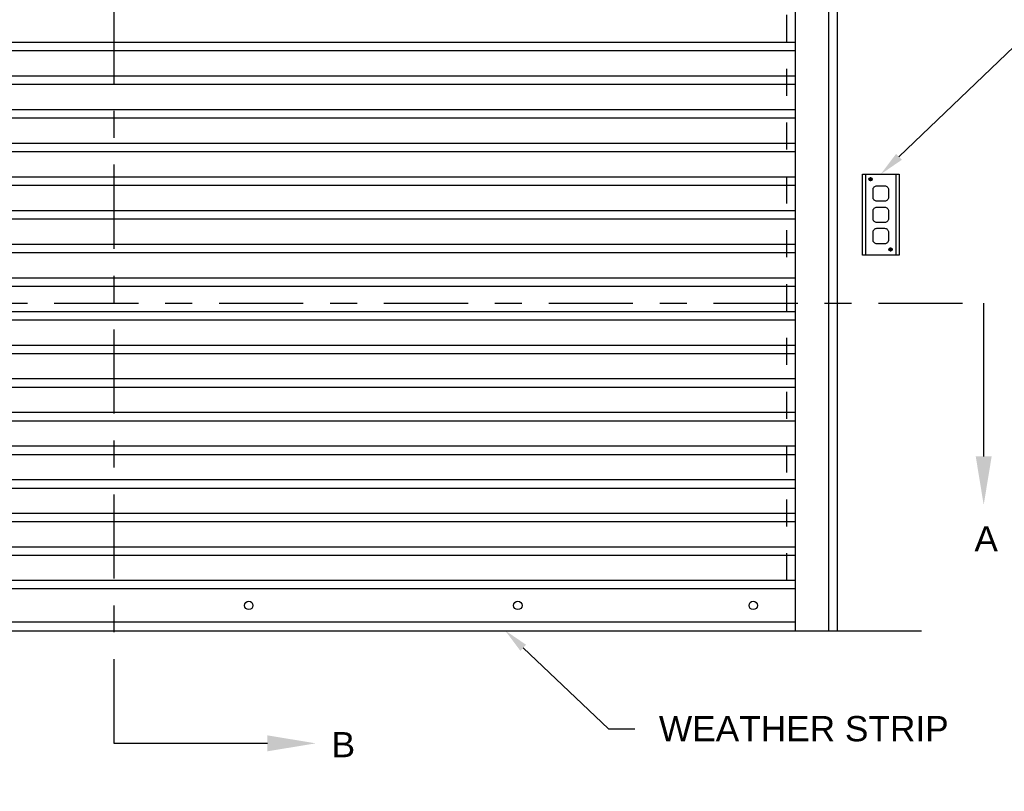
# Model space of a CAD drawing. Header units: inches. Extents: x 169.6 to 213.7, y 195.1 to 247.7.
# Tile 19 of 51: x 203.5 to 207.2, y 200.1 to 203. Entities that reach past the tile are written whole.
import ezdxf
from ezdxf import colors
from ezdxf.entities.mleader import LeaderData, LeaderLine
from ezdxf.math import Vec2, Vec3

# ---------------------------------------------------------------- set-up
doc = ezdxf.new("R2010")
doc.units = ezdxf.units.IN
doc.header["$LTSCALE"] = 0.25
doc.header["$MEASUREMENT"] = 0
doc.linetypes.add('CENTER', pattern=[2, 1.25, -0.25, 0.25, -0.25])
doc.linetypes.add('HIDDEN', pattern=[0.375, 0.25, -0.125])
for name, color, linetype in [('ANNOTATIONS', 1, 'Continuous'), ('RHX RH F.O.H.', 7, 'Continuous'), ('SECTION CUTS', 6, 'CENTER')]:
    doc.layers.add(name, color=color, linetype=linetype)
doc.styles.add('ARIAL', font='arial.ttf', dxfattribs={"height": 0.09375})
doc.styles.get("Standard").update_dxf_attribs({"font": 'romans.shx'})

msp = doc.modelspace()

# ---------------------------------------------------------------- linework, layer by layer
at = {"layer": 'RHX RH F.O.H.'}
for p, q in [((206.5468, 200.6821), (206.5468, 205.4321)), ((206.57805, 200.6821), (206.57805, 204.88858)), ((206.4218, 200.6821), (206.4218, 204.40085)), ((201.3593, 202.86842), (206.4218, 202.86842)), ((201.3593, 202.83717), (206.4218, 202.83717)), ((201.3593, 202.74342), (206.4218, 202.74342)), ((201.3593, 202.71217), (206.4218, 202.71217)), ((201.3593, 202.61842), (206.4218, 202.61842)), ((201.3593, 202.58717), (206.4218, 202.58717)), ((201.3593, 202.49342), (206.4218, 202.49342)), ((201.3593, 202.46217), (206.4218, 202.46217)), ((201.3593, 202.36842), (206.4218, 202.36842)), ((201.3593, 202.33717), (206.4218, 202.33717)), ((201.3593, 202.24342), (206.4218, 202.24342)), ((201.3593, 202.21217), (206.4218, 202.21217)), ((201.3593, 202.11842), (206.4218, 202.11842)), ((201.3593, 202.08717), (206.4218, 202.08717)), ((201.3593, 201.99342), (206.4218, 201.99342)), ((201.3593, 201.96217), (206.4218, 201.96217)), ((201.3593, 201.86842), (206.4218, 201.86842)), ((201.3593, 201.83717), (206.4218, 201.83717)), ((201.3593, 201.74342), (206.4218, 201.74342)), ((201.3593, 201.71217), (206.4218, 201.71217)), ((201.3593, 201.61842), (206.4218, 201.61842)), ((201.3593, 201.58717), (206.4218, 201.58717)), ((201.3593, 201.49342), (206.4218, 201.49342)), ((201.3593, 201.46217), (206.4218, 201.46217)), ((201.3593, 201.36842), (206.4218, 201.36842)), ((201.3593, 201.33717), (206.4218, 201.33717)), ((201.3593, 201.24342), (206.4218, 201.24342)), ((201.3593, 201.21217), (206.4218, 201.21217)), ((201.3593, 201.11842), (206.4218, 201.11842)), ((201.3593, 201.08717), (206.4218, 201.08717)), ((201.3593, 200.99342), (206.4218, 200.99342)), ((201.3593, 200.96217), (206.4218, 200.96217)), ((206.4218, 200.86842), (201.3593, 200.86842)), ((206.4218, 200.83717), (201.3593, 200.83717)), ((200.89055, 200.6821), (206.89055, 200.6821)), ((206.4218, 200.71335), (201.3593, 200.71335))]:
    msp.add_line(p, q, dxfattribs=at)
at = {"layer": 'RHX RH F.O.H.', "linetype": 'HIDDEN'}
msp.add_line((206.39055, 200.8696), (206.39055, 204.17874), dxfattribs=at)
at = {"layer": 'RHX RH F.O.H.', "linetype": 'Continuous'}
for p, q in [((206.68246, 202.37788), (206.68246, 202.07666)), ((206.70083, 202.3644), (206.70083, 202.36009)), ((206.7019, 202.3644), (206.7019, 202.36009)), ((206.79577, 202.37788), (206.79577, 202.07666)), ((206.69652, 202.36009), (206.70083, 202.36009)), ((206.69652, 202.35902), (206.70083, 202.35902)), ((206.70083, 202.35902), (206.70083, 202.3547)), ((206.7019, 202.36009), (206.70622, 202.36009)), ((206.7019, 202.35902), (206.70622, 202.35902)), ((206.7019, 202.35902), (206.7019, 202.3547)), ((206.7711, 202.09903), (206.77542, 202.09903)), ((206.7711, 202.09796), (206.77542, 202.09796)), ((206.77542, 202.10335), (206.77542, 202.09903)), ((206.77542, 202.09796), (206.77542, 202.09365)), ((206.77649, 202.10335), (206.77649, 202.09903)), ((206.77649, 202.09903), (206.78081, 202.09903)), ((206.77649, 202.09796), (206.77649, 202.09365)), ((206.77649, 202.09796), (206.78081, 202.09796))]:
    msp.add_line(p, q, dxfattribs=at)
msp.add_lwpolyline([(206.67098, 202.07666), (206.67098, 202.37788), (206.80725, 202.37788), (206.80725, 202.07666)], close=True, dxfattribs=at)
for points in [[(206.71043, 202.29182), (206.71043, 202.3205, -0.4142136), (206.72477, 202.33485), (206.75346, 202.33485, -0.4142136), (206.7678, 202.3205), (206.7678, 202.29182, -0.4142136), (206.75346, 202.27747), (206.72477, 202.27747, -0.4142136)], [(206.71043, 202.21293), (206.71043, 202.24161, -0.4142136), (206.72477, 202.25596), (206.75346, 202.25596, -0.4142136), (206.7678, 202.24161), (206.7678, 202.21293, -0.4142136), (206.75346, 202.19858), (206.72477, 202.19858, -0.4142136)], [(206.71043, 202.13403), (206.71043, 202.16272, -0.4142136), (206.72477, 202.17707), (206.75346, 202.17707, -0.4142136), (206.7678, 202.16272), (206.7678, 202.13403, -0.4142136), (206.75346, 202.11969), (206.72477, 202.11969, -0.4142136)]]:
    msp.add_lwpolyline(points, format="xyb", close=True, dxfattribs=at)
for centre, radius in [((206.70137, 202.35955), 0.00617), ((206.77596, 202.0985), 0.00617), ((204.39055, 200.77585), 0.01562), ((205.39055, 200.77585), 0.01562), ((206.26555, 200.77585), 0.01562)]:
    msp.add_circle(centre, radius, dxfattribs=at)
for centre, start, end in [((206.70137, 202.35955), 83.69981, 96.30019), ((206.70137, 202.35955), 173.69981, 186.30019), ((206.70137, 202.35955), 263.69981, 276.30019), ((206.70137, 202.35955), 353.69981, 6.30019), ((206.77596, 202.0985), 173.69981, 186.30019), ((206.77596, 202.0985), 83.69981, 96.30019), ((206.77596, 202.0985), 263.69981, 276.30019), ((206.77596, 202.0985), 353.69981, 6.30019)]:
    msp.add_arc(centre, 0.00488, start, end, dxfattribs=at)
at = {"layer": 'SECTION CUTS'}
for p, q in [((203.89055, 200.26354), (203.89055, 205.9108)), ((200.60573, 201.89903), (207.12168, 201.89903))]:
    msp.add_line(p, q, dxfattribs=at)

# ---------------------------------------------------------------- texts
at = {"layer": 'SECTION CUTS', "style": 'ARIAL'}
for s, p in [('A', (207.0872, 200.9766)), ('B', (204.69858, 200.21185))]:
    msp.add_text(s, height=0.09375, dxfattribs=at).set_placement(p)

# ---------------------------------------------------------------- leaders
at = {"layer": 'ANNOTATIONS'}
ml = msp.add_multileader_mtext('Standard', dxfattribs=at)
ml.set_content('CHAIN KEEPER\\P(WALL MTD.)\\PPADLOCKABLE\\P(LOCK BY OTHERS)', color=256, style='ARIAL')
ml.set_leader_properties()
ml.build(insert=Vec2(0, 0))
ml.multileader.update_dxf_attribs({"dogleg_length": 0.36, "arrow_head_size": 0.09375})
ctx = ml.context
ctx.base_point, ctx.char_height, ctx.arrow_head_size, ctx.landing_gap_size, ctx.plane_origin = Vec3(207.36174, 202.8797), 0.09375, 0.09375, 0.09, Vec3(211.85231, 201.65406)
notes = []
notes.append((ctx, [(1, (1, 1, 0), (207.26378, 202.8797), (1, 0), 0.09796, [(0, [(206.73911, 202.37788)], 0, [])])]))
ctx.mtext.insert, ctx.mtext.width, ctx.mtext.flow_direction = Vec3(207.45174, 202.94036), 1.0279765, 5
ml = msp.add_multileader_mtext('Standard', dxfattribs=at)
ml.set_content('WEATHER STRIP', color=256, style='ARIAL')
ml.set_leader_properties()
ml.build(insert=Vec2(0, 0))
ml.multileader.update_dxf_attribs({"dogleg_length": 0.36, "arrow_head_size": 0.09375})
ctx = ml.context
ctx.base_point, ctx.char_height, ctx.arrow_head_size, ctx.landing_gap_size, ctx.plane_origin = Vec3(205.82487, 200.31726), 0.09375, 0.09375, 0.09, Vec3(205.03984, 199.88403)
notes.append((ctx, [(0, (1, 1, 0), (205.72692, 200.31726), (1, 0), 0.09796, [(0, [(205.34275, 200.68333)], 0, [])])]))
ctx.mtext.insert, ctx.mtext.flow_direction = Vec3(205.91487, 200.36493), 5
at = {"layer": 'SECTION CUTS'}
ml = msp.add_multileader_mtext('Standard', dxfattribs=at)
ml.set_content('', color=256)
ml.set_leader_properties()
ml.build(insert=Vec2(0, 0))
ml.multileader.update_dxf_attribs({"dogleg_length": 0, "arrow_head_size": 0.18})
ctx = ml.context
ctx.base_point, ctx.char_height, ctx.arrow_head_size, ctx.landing_gap_size, ctx.plane_origin = Vec3(207.12168, 201.89903), 0.18, 0.18, 0, Vec3(207.12168, 201.14951)
notes.append((ctx, [(0, (1, 1, 0), (207.12168, 201.89903), (1, 0), 0, [(0, [(207.12168, 201.14951)], 0, [])])]))
ctx.mtext.insert, ctx.mtext.flow_direction = Vec3(207.12168, 201.98903), 5
ml = msp.add_multileader_mtext('Standard', dxfattribs=at)
ml.set_content('', color=256)
ml.set_leader_properties()
ml.build(insert=Vec2(0, 0))
ml.multileader.update_dxf_attribs({"dogleg_length": 0, "arrow_head_size": 0.18})
ctx = ml.context
ctx.base_point, ctx.char_height, ctx.arrow_head_size, ctx.landing_gap_size, ctx.plane_origin, ctx.plane_x_axis, ctx.plane_y_axis = Vec3(203.89055, 200.26354), 0.18, 0.18, 0, Vec3(204.64007, 200.26354), Vec3(0, 1), Vec3(-1, 0)
notes.append((ctx, [(0, (1, 1, 0), (203.89055, 200.26354), (1, 0), 0, [(0, [(204.64007, 200.26354)], 0, [])])]))
ctx.mtext.insert, ctx.mtext.text_direction, ctx.mtext.rotation, ctx.mtext.flow_direction = Vec3(203.80055, 200.26354), Vec3(0, 1), 1.5707963, 5
for ctx, leaders in notes:
    for number, flags, end, landing, length, lines in leaders:
        leader = LeaderData()
        leader.index, (leader.has_last_leader_line, leader.has_dogleg_vector, leader.attachment_direction) = number, flags
        leader.last_leader_point, leader.dogleg_vector, leader.dogleg_length = Vec3(end), Vec3(landing), length
        for number, points, colour, breaks in lines:
            line = LeaderLine()
            line.index, line.vertices, line.color, line.breaks = number, Vec3.list(points), colors.encode_raw_color(colour), breaks
            leader.lines.append(line)
        ctx.leaders.append(leader)

doc.saveas('drawing.dxf')
